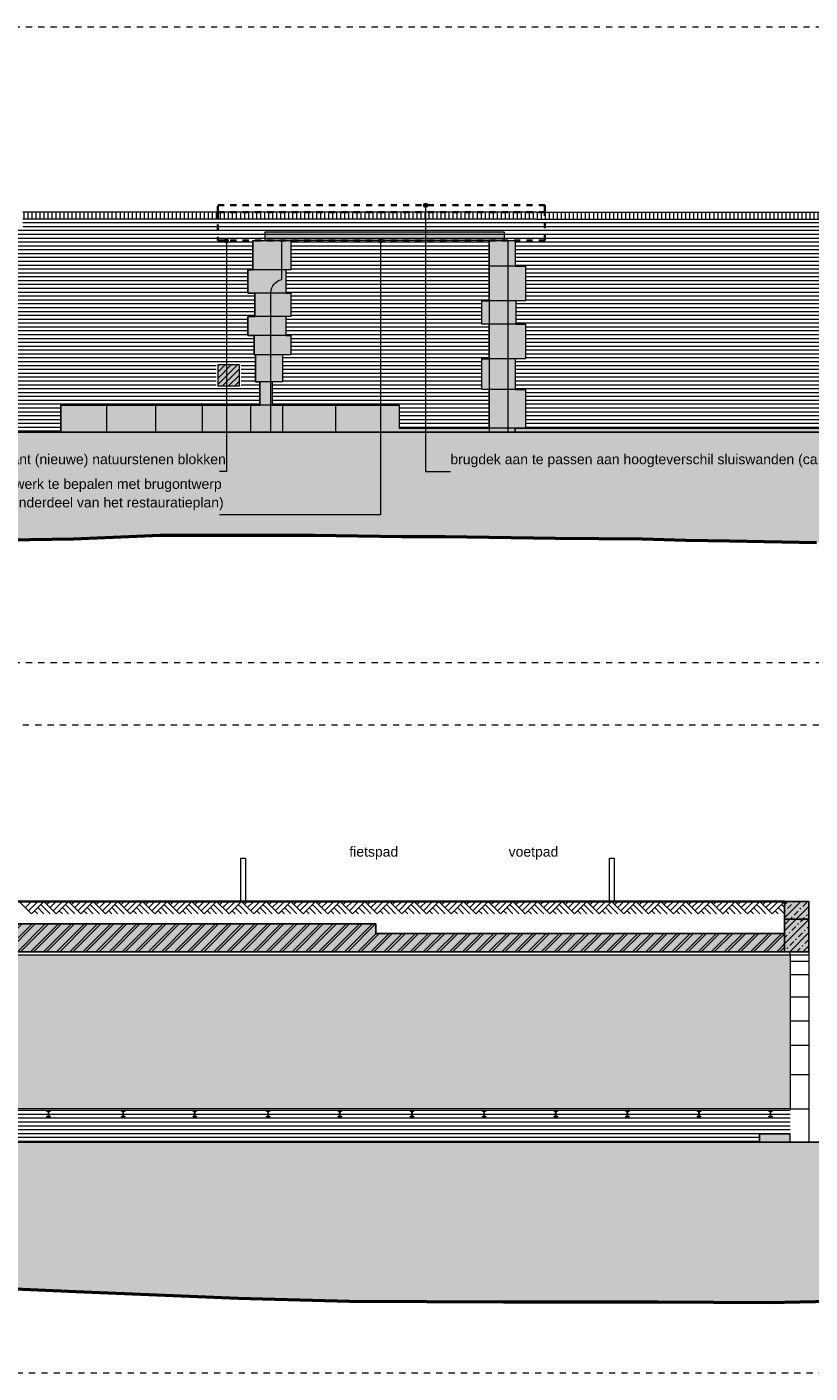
# Model space of a CAD drawing. Extents: x -294884 to 286267, y 0 to 1429765.
# Tile 157 of 178: x -7234 to 5457, y 1215306 to 1237106. Entities that reach past the tile are written whole.
import ezdxf

# ---------------------------------------------------------------- set-up
doc = ezdxf.new("R2010")
doc.units = 0
doc.header["$MEASUREMENT"] = 0
doc.linetypes.add('DASHED', pattern=[200, 100, -100])
for name, color, linetype in [('A-0019-AFDEKVLAK', 1, 'Continuous'), ('A-0020-KADER', 8, 'Continuous'), ('A-0070-SYMBOOL', 1, 'Continuous'), ('A-0250-PROFIEL', 1, 'Continuous'), ('A-0910-TER.-GRONDVRZ', 7, 'Continuous'), ('A-1100-TXT+MT-SO', 7, 'Continuous')]:
    doc.layers.add(name, color=color, linetype=linetype)
pattern_1 = [(0, (0, 0), (0, 62.5), [])]
pattern_2 = [(45, (0, 0), (-106.06602, 106.06602), []), (45, (0, 100), (-106.06602, 106.06602), [91, -45.4, 18.2, -45.4])]
pattern_3 = [(90, (0, 0), (-65, 4e-15), [])]
pattern_4 = [(225, (0, 0), (49.497475, -49.497475), [])]

# ---------------------------------------------------------------- blocks, each defined once
blk = doc.blocks.new('M-NIEUW_269')
at = {"linetype": 'Continuous', "lineweight": 13}
for color, points in [(9, [(100023, -31261), (100023, -30973), (100418, -30973), (100420, -31261)]), (253, [(100023, -31788), (86538, -31788), (86538, -31336), (93402, -31336), (93402, -31490), (100023, -31490)]), (253, [(100023, -31788), (100023, -31261), (100420, -31261), (100420, -31788)])]:
    blk.add_hatch(color=color, dxfattribs=at).paths.add_polyline_path(points, flags=0)
h = blk.add_hatch(dxfattribs=at)
h.set_pattern_fill('^NS1-100', color=1, style=0, pattern_type=0)
h.set_pattern_definition(pattern_2)
h.paths.add_polyline_path([(100023, -31261), (100023, -30973), (100418, -30973), (100420, -31261)], flags=0)
h = blk.add_hatch(dxfattribs=at)
h.set_pattern_fill('^MB0B100', color=1, style=0, pattern_type=0)
h.set_pattern_definition([(225, (0, 0), (106.06602, -106.06602), []), (225, (0, -50), (106.06602, -106.06602), [])])
h.paths.add_polyline_path([(100023, -31788), (86538, -31788), (86538, -31336), (93402, -31336), (93402, -31490), (100023, -31490)], flags=0)
h = blk.add_hatch(dxfattribs=at)
h.set_pattern_fill('^N-1B100', color=1, style=0, pattern_type=0)
h.set_pattern_definition(pattern_2)
h.paths.add_polyline_path([(100023, -31788), (100023, -31261), (100420, -31261), (100420, -31788)], flags=0)
at = {"linetype": 'Continuous', "lineweight": 5}
for color, points in [(254, [(86538, -34331), (86538, -31838), (100118, -31838), (100118, -34331)]), (111, [(66482, -34871), (123482, -34871), (123482, -37565), (122677, -37571), (120177, -37501), (118376, -37651), (115876, -37481), (113376, -37511), (111575, -37421), (109075, -37421), (104774, -37471), (102275, -37421), (99775, -37471), (97974, -37461), (95474, -37461), (92974, -37451), (91173, -37401), (88673, -37301), (86173, -37191), (83674, -37291), (81728, -37291), (79373, -37331), (76873, -37341), (72572, -37241), (70072, -37171), (67572, -37261), (66482, -37255)]), (8, [(99619, -34736), (100118, -34736), (100118, -34871), (99619, -34871)])]:
    blk.add_hatch(color=color, dxfattribs=at).paths.add_polyline_path(points, flags=0)
h = blk.add_hatch(dxfattribs=at)
h.set_pattern_fill('@AVMWH2', color=251, style=0, pattern_type=0)
h.set_pattern_definition(pattern_1)
h.paths.add_polyline_path([(86538, -34871), (99619, -34871), (99619, -34736), (100118, -34736), (100118, -34331), (86538, -34331)], flags=0)
at = {"color": 7, "linetype": 'DASHED', "lineweight": 0}
blk.add_lwpolyline([(66482, -38611), (66482, -28111), (123482, -28111), (123482, -38611)], close=True, dxfattribs=at)
at = {"color": 1, "linetype": 'Continuous', "lineweight": 13}
for points in [[(91291, -30973), (91216, -30973), (91216, -30273), (91291, -30273)], [(97266, -30973), (97191, -30973), (97191, -30273), (97266, -30273)]]:
    blk.add_lwpolyline(points, close=True, dxfattribs=at)
at = {"color": 5, "linetype": 'Continuous', "lineweight": 25}
for points in [[(100023, -31261), (100023, -30973), (100418, -30973), (100420, -31261)], [(100023, -31490), (93402, -31490), (93402, -31336), (86538, -31336), (86538, -31788), (100023, -31788)], [(100420, -31788), (100420, -31261), (100023, -31261), (100023, -31788)]]:
    blk.add_lwpolyline(points, close=True, dxfattribs=at)
at = {"color": 7, "linetype": 'Continuous', "lineweight": 18}
for points in [[(86169, -31788), (100110, -31788)], [(86538, -31788), (86538, -31838), (100118, -31838), (100110, -31788)]]:
    blk.add_lwpolyline(points, dxfattribs=at)
at = {"color": 254, "linetype": 'Continuous', "lineweight": 13}
blk.add_lwpolyline([(86538, -34331), (86538, -31838), (100118, -31838), (100118, -34331)], close=True, dxfattribs=at)
at = {"color": 1, "linetype": 'Continuous', "lineweight": 13}
for points in [[(100118, -31838), (100418, -31838)], [(100418, -31946), (100118, -31946)], [(100118, -32156), (100418, -32156)], [(100418, -32526), (100118, -32526)], [(100118, -32906), (100418, -32906)], [(100418, -33306), (100118, -33306)], [(100118, -33776), (100418, -33776)], [(100418, -34336), (100118, -34336)], [(99619, -34871), (99619, -34736), (99989, -34736), (100118, -34736)], [(100118, -34871), (100418, -34871)]]:
    blk.add_lwpolyline(points, dxfattribs=at)
at = {"color": 111, "linetype": 'Continuous', "lineweight": 13}
for points in [[(66482, -34871), (123482, -34871)], [(102275, -37421), (99775, -37471), (97974, -37461), (95474, -37461), (92974, -37451), (91173, -37401), (88673, -37301), (86173, -37191), (83674, -37291), (81728, -37291), (79373, -37331), (76873, -37341), (72572, -37241), (70072, -37171), (67572, -37261), (66482, -37255)]]:
    blk.add_lwpolyline(points, dxfattribs=at)
at = {"color": 5, "linetype": 'Continuous', "lineweight": 25}
blk.add_lwpolyline([(66482, -34871), (123482, -34871)], dxfattribs=at)
at = {"color": 8, "linetype": 'Continuous', "lineweight": 13}
blk.add_lwpolyline([(99619, -34871), (100118, -34871), (100118, -34736), (99619, -34736)], close=True, dxfattribs=at)
at = {"layer": 'A-0020-KADER', "color": 7, "linetype": 'Continuous', "lineweight": 18}
blk.add_lwpolyline([(100418, -30982), (100418, -34871)], dxfattribs=at)
at = {"layer": 'A-0020-KADER', "color": 92, "linetype": 'Continuous', "lineweight": 50}
blk.add_lwpolyline([(102275, -37421), (99775, -37471), (97974, -37461), (95474, -37461), (92974, -37451), (91173, -37401), (88673, -37301), (86173, -37191), (83674, -37291), (81872, -37271), (79373, -37331), (76873, -37341), (72572, -37241), (70072, -37171), (67572, -37261), (66482, -37255)], dxfattribs=at)
at = {"layer": 'A-0910-TER.-GRONDVRZ', "color": 4, "linetype": 'Continuous', "lineweight": 35}
for points in [[(87223, -30973), (88823, -30973)], [(88823, -30973), (90423, -30973)], [(90423, -30973), (92023, -30973)], [(92023, -30973), (93623, -30973)], [(93623, -30973), (95223, -30973)], [(95223, -30973), (96823, -30973)], [(96823, -30973), (98423, -30973)], [(98423, -30973), (100023, -30973)]]:
    blk.add_lwpolyline(points, dxfattribs=at)
at = {"layer": 'A-0910-TER.-GRONDVRZ', "color": 7, "linetype": 'Continuous', "lineweight": 18}
for points in [[(87823, -31173), (87623, -30973)], [(87823, -30973), (87723, -31073)], [(87923, -30973), (87773, -31123)], [(88023, -30973), (87823, -31173)], [(87923, -31173), (87873, -31123)], [(88023, -31173), (87923, -31073)], [(88023, -31073), (87973, -31023)], [(88223, -31173), (88023, -30973)], [(88123, -31173), (88023, -31073)], [(88123, -30973), (88073, -31023)], [(88223, -30973), (88123, -31073)], [(88323, -30973), (88173, -31123)], [(88423, -30973), (88223, -31173)], [(88323, -31173), (88273, -31123)], [(88423, -31173), (88323, -31073)], [(88423, -31073), (88373, -31023)], [(88623, -31173), (88423, -30973)], [(88523, -31173), (88423, -31073)], [(88523, -30973), (88473, -31023)], [(88623, -30973), (88523, -31073)], [(88723, -30973), (88573, -31123)], [(88823, -30973), (88623, -31173)], [(88723, -31173), (88673, -31123)], [(88823, -31173), (88723, -31073)], [(88823, -31073), (88773, -31023)], [(89023, -31173), (88823, -30973)], [(88923, -31173), (88823, -31073)], [(88923, -30973), (88873, -31023)], [(89023, -30973), (88923, -31073)], [(89123, -30973), (88973, -31123)], [(89223, -30973), (89023, -31173)], [(89123, -31173), (89073, -31123)], [(89223, -31173), (89123, -31073)], [(89223, -31073), (89173, -31023)], [(89423, -31173), (89223, -30973)], [(89323, -31173), (89223, -31073)], [(89323, -30973), (89273, -31023)], [(89423, -30973), (89323, -31073)], [(89523, -30973), (89373, -31123)], [(89623, -30973), (89423, -31173)], [(89523, -31173), (89473, -31123)], [(89623, -31173), (89523, -31073)], [(89623, -31073), (89573, -31023)], [(89823, -31173), (89623, -30973)], [(89723, -31173), (89623, -31073)], [(89723, -30973), (89673, -31023)], [(89823, -30973), (89723, -31073)], [(89923, -30973), (89773, -31123)], [(90023, -30973), (89823, -31173)], [(89923, -31173), (89873, -31123)], [(90023, -31173), (89923, -31073)], [(90023, -31073), (89973, -31023)], [(90223, -31173), (90023, -30973)], [(90123, -31173), (90023, -31073)], [(90123, -30973), (90073, -31023)], [(90223, -30973), (90123, -31073)], [(90323, -30973), (90173, -31123)], [(90423, -30973), (90223, -31173)], [(90323, -31173), (90273, -31123)], [(90423, -31173), (90323, -31073)], [(90423, -31073), (90373, -31023)], [(90623, -31173), (90423, -30973)], [(90523, -31173), (90423, -31073)], [(90523, -30973), (90473, -31023)], [(90623, -30973), (90523, -31073)], [(90723, -30973), (90573, -31123)], [(90823, -30973), (90623, -31173)], [(90723, -31173), (90673, -31123)], [(90823, -31173), (90723, -31073)], [(90823, -31073), (90773, -31023)], [(91023, -31173), (90823, -30973)], [(90923, -31173), (90823, -31073)], [(90923, -30973), (90873, -31023)], [(91023, -30973), (90923, -31073)], [(91123, -30973), (90973, -31123)], [(91223, -30973), (91023, -31173)], [(91123, -31173), (91073, -31123)], [(91223, -31173), (91123, -31073)], [(91223, -31073), (91173, -31023)], [(91423, -31173), (91223, -30973)], [(91323, -31173), (91223, -31073)], [(91323, -30973), (91273, -31023)], [(91423, -30973), (91323, -31073)], [(91523, -30973), (91373, -31123)], [(91623, -30973), (91423, -31173)], [(91523, -31173), (91473, -31123)], [(91623, -31173), (91523, -31073)], [(91623, -31073), (91573, -31023)], [(91823, -31173), (91623, -30973)], [(91723, -31173), (91623, -31073)], [(91723, -30973), (91673, -31023)], [(91823, -30973), (91723, -31073)], [(91923, -30973), (91773, -31123)], [(92023, -30973), (91823, -31173)], [(91923, -31173), (91873, -31123)], [(92023, -31173), (91923, -31073)], [(92023, -31073), (91973, -31023)], [(92223, -31173), (92023, -30973)], [(92123, -31173), (92023, -31073)], [(92123, -30973), (92073, -31023)], [(92223, -30973), (92123, -31073)], [(92323, -30973), (92173, -31123)], [(92423, -30973), (92223, -31173)], [(92323, -31173), (92273, -31123)], [(92423, -31173), (92323, -31073)], [(92423, -31073), (92373, -31023)], [(92623, -31173), (92423, -30973)], [(92523, -31173), (92423, -31073)], [(92523, -30973), (92473, -31023)], [(92623, -30973), (92523, -31073)], [(92723, -30973), (92573, -31123)], [(92823, -30973), (92623, -31173)], [(92723, -31173), (92673, -31123)], [(92823, -31173), (92723, -31073)], [(92823, -31073), (92773, -31023)], [(93023, -31173), (92823, -30973)], [(92923, -31173), (92823, -31073)], [(92923, -30973), (92873, -31023)], [(93023, -30973), (92923, -31073)], [(93123, -30973), (92973, -31123)], [(93223, -30973), (93023, -31173)], [(93123, -31173), (93073, -31123)], [(93223, -31173), (93123, -31073)], [(93223, -31073), (93173, -31023)], [(93423, -31173), (93223, -30973)], [(93323, -31173), (93223, -31073)], [(93323, -30973), (93273, -31023)], [(93423, -30973), (93323, -31073)], [(93523, -30973), (93373, -31123)], [(93623, -30973), (93423, -31173)], [(93523, -31173), (93473, -31123)], [(93623, -31173), (93523, -31073)], [(93623, -31073), (93573, -31023)], [(93823, -31173), (93623, -30973)], [(93723, -31173), (93623, -31073)], [(93723, -30973), (93673, -31023)], [(93823, -30973), (93723, -31073)], [(93923, -30973), (93773, -31123)], [(94023, -30973), (93823, -31173)], [(93923, -31173), (93873, -31123)], [(94023, -31173), (93923, -31073)], [(94023, -31073), (93973, -31023)], [(94223, -31173), (94023, -30973)], [(94123, -31173), (94023, -31073)], [(94123, -30973), (94073, -31023)], [(94223, -30973), (94123, -31073)], [(94323, -30973), (94173, -31123)], [(94423, -30973), (94223, -31173)], [(94323, -31173), (94273, -31123)], [(94423, -31173), (94323, -31073)], [(94423, -31073), (94373, -31023)], [(94623, -31173), (94423, -30973)], [(94523, -31173), (94423, -31073)], [(94523, -30973), (94473, -31023)], [(94623, -30973), (94523, -31073)], [(94723, -30973), (94573, -31123)], [(94823, -30973), (94623, -31173)], [(94723, -31173), (94673, -31123)], [(94823, -31173), (94723, -31073)], [(94823, -31073), (94773, -31023)], [(95023, -31173), (94823, -30973)], [(94923, -31173), (94823, -31073)], [(94923, -30973), (94873, -31023)], [(95023, -30973), (94923, -31073)], [(95123, -30973), (94973, -31123)], [(95223, -30973), (95023, -31173)], [(95123, -31173), (95073, -31123)], [(95223, -31173), (95123, -31073)], [(95223, -31073), (95173, -31023)], [(95423, -31173), (95223, -30973)], [(95323, -31173), (95223, -31073)], [(95323, -30973), (95273, -31023)], [(95423, -30973), (95323, -31073)], [(95523, -30973), (95373, -31123)], [(95623, -30973), (95423, -31173)], [(95523, -31173), (95473, -31123)], [(95623, -31173), (95523, -31073)], [(95623, -31073), (95573, -31023)], [(95823, -31173), (95623, -30973)], [(95723, -31173), (95623, -31073)], [(95723, -30973), (95673, -31023)], [(95823, -30973), (95723, -31073)], [(95923, -30973), (95773, -31123)], [(96023, -30973), (95823, -31173)], [(95923, -31173), (95873, -31123)], [(96023, -31173), (95923, -31073)], [(96023, -31073), (95973, -31023)], [(96223, -31173), (96023, -30973)], [(96123, -31173), (96023, -31073)], [(96123, -30973), (96073, -31023)], [(96223, -30973), (96123, -31073)], [(96323, -30973), (96173, -31123)], [(96423, -30973), (96223, -31173)], [(96323, -31173), (96273, -31123)], [(96423, -31173), (96323, -31073)], [(96423, -31073), (96373, -31023)], [(96623, -31173), (96423, -30973)], [(96523, -31173), (96423, -31073)], [(96523, -30973), (96473, -31023)], [(96623, -30973), (96523, -31073)], [(96723, -30973), (96573, -31123)], [(96823, -30973), (96623, -31173)], [(96723, -31173), (96673, -31123)], [(96823, -31173), (96723, -31073)], [(96823, -31073), (96773, -31023)], [(97023, -31173), (96823, -30973)], [(96923, -31173), (96823, -31073)], [(96923, -30973), (96873, -31023)], [(97023, -30973), (96923, -31073)], [(97123, -30973), (96973, -31123)], [(97223, -30973), (97023, -31173)], [(97123, -31173), (97073, -31123)], [(97223, -31173), (97123, -31073)], [(97223, -31073), (97173, -31023)], [(97423, -31173), (97223, -30973)], [(97323, -31173), (97223, -31073)], [(97323, -30973), (97273, -31023)], [(97423, -30973), (97323, -31073)], [(97523, -30973), (97373, -31123)], [(97623, -30973), (97423, -31173)], [(97523, -31173), (97473, -31123)], [(97623, -31173), (97523, -31073)], [(97623, -31073), (97573, -31023)], [(97823, -31173), (97623, -30973)], [(97723, -31173), (97623, -31073)], [(97723, -30973), (97673, -31023)], [(97823, -30973), (97723, -31073)], [(97923, -30973), (97773, -31123)], [(98023, -30973), (97823, -31173)], [(97923, -31173), (97873, -31123)], [(98023, -31173), (97923, -31073)], [(98023, -31073), (97973, -31023)], [(98223, -31173), (98023, -30973)], [(98123, -31173), (98023, -31073)], [(98123, -30973), (98073, -31023)], [(98223, -30973), (98123, -31073)], [(98323, -30973), (98173, -31123)], [(98423, -30973), (98223, -31173)], [(98323, -31173), (98273, -31123)], [(98423, -31173), (98323, -31073)], [(98423, -31073), (98373, -31023)], [(98623, -31173), (98423, -30973)], [(98523, -31173), (98423, -31073)], [(98523, -30973), (98473, -31023)], [(98623, -30973), (98523, -31073)], [(98723, -30973), (98573, -31123)], [(98823, -30973), (98623, -31173)], [(98723, -31173), (98673, -31123)], [(98823, -31173), (98723, -31073)], [(98823, -31073), (98773, -31023)], [(99023, -31173), (98823, -30973)], [(98923, -31173), (98823, -31073)], [(98923, -30973), (98873, -31023)], [(99023, -30973), (98923, -31073)], [(99123, -30973), (98973, -31123)], [(99223, -30973), (99023, -31173)], [(99123, -31173), (99073, -31123)], [(99223, -31173), (99123, -31073)], [(99223, -31073), (99173, -31023)], [(99423, -31173), (99223, -30973)], [(99323, -31173), (99223, -31073)], [(99323, -30973), (99273, -31023)], [(99423, -30973), (99323, -31073)], [(99523, -30973), (99373, -31123)], [(99623, -30973), (99423, -31173)], [(99523, -31173), (99473, -31123)], [(99623, -31173), (99523, -31073)], [(99623, -31073), (99573, -31023)], [(99823, -31173), (99623, -30973)], [(99723, -31173), (99623, -31073)], [(99723, -30973), (99673, -31023)], [(99823, -30973), (99723, -31073)], [(99923, -30973), (99773, -31123)], [(100023, -30973), (99823, -31173)], [(99923, -31173), (99873, -31123)], [(100023, -31173), (99923, -31073)], [(100023, -31073), (99973, -31023)]]:
    blk.add_lwpolyline(points, dxfattribs=at)
at = {"layer": 'A-1100-TXT+MT-SO', "color": 7, "linetype": 'Continuous', "char_height": 162, "attachment_point": 7, "line_spacing_factor": 0.933333}
for s, insert in [('{\\fArial|b0|i0|c12|p0;fietspad}', (92973, -30297)), ('{\\fArial|b0|i0|c12|p0;voetpad}', (95554, -30297))]:
    blk.add_mtext(s, dxfattribs=dict(at, insert=insert))
at = {"linetype": 'Continuous'}
for points in [[(98611, -34361), (98666, -34361), (98666, -34367), (98647, -34367), (98644, -34368), (98641, -34371), (98640, -34374), (98640, -34449), (98641, -34452), (98644, -34455), (98647, -34456), (98666, -34456), (98666, -34461), (98611, -34461), (98611, -34456), (98629, -34456), (98633, -34455), (98635, -34452), (98636, -34449), (98636, -34374), (98635, -34371), (98633, -34368), (98629, -34367), (98611, -34367)], [(99771, -34361), (99826, -34361), (99826, -34367), (99807, -34367), (99804, -34368), (99801, -34371), (99800, -34374), (99800, -34449), (99801, -34452), (99804, -34455), (99807, -34456), (99826, -34456), (99826, -34461), (99771, -34461), (99771, -34456), (99789, -34456), (99793, -34455), (99795, -34452), (99796, -34449), (99796, -34374), (99795, -34371), (99793, -34368), (99789, -34367), (99771, -34367)]]:
    blk.add_wipeout(points, dxfattribs=at).dxf.layer = 'A-0250-PROFIEL'
at = {"layer": 'A-0250-PROFIEL', "color": 5, "linetype": 'Continuous', "lineweight": 25}
for points in [[(98611, -34361), (98666, -34361), (98666, -34367), (98647, -34367), (98644, -34368), (98641, -34371), (98640, -34374), (98640, -34449), (98641, -34452), (98644, -34455), (98647, -34456), (98666, -34456), (98666, -34461), (98611, -34461), (98611, -34456), (98629, -34456), (98633, -34455), (98635, -34452), (98636, -34449), (98636, -34374), (98635, -34371), (98633, -34368), (98629, -34367), (98611, -34367)], [(99771, -34361), (99826, -34361), (99826, -34367), (99807, -34367), (99804, -34368), (99801, -34371), (99800, -34374), (99800, -34449), (99801, -34452), (99804, -34455), (99807, -34456), (99826, -34456), (99826, -34461), (99771, -34461), (99771, -34456), (99789, -34456), (99793, -34455), (99795, -34452), (99796, -34449), (99796, -34374), (99795, -34371), (99793, -34368), (99789, -34367), (99771, -34367)]]:
    blk.add_lwpolyline(points, close=True, dxfattribs=at)
at = {"linetype": 'Continuous'}
blk.add_wipeout([(98611, -34361), (98666, -34361), (98666, -34367), (98647, -34367), (98644, -34368), (98641, -34371), (98640, -34374), (98640, -34449), (98641, -34452), (98644, -34455), (98647, -34456), (98666, -34456), (98666, -34461), (98611, -34461), (98611, -34456), (98629, -34456), (98633, -34455), (98635, -34452), (98636, -34449), (98636, -34374), (98635, -34371), (98633, -34368), (98629, -34367), (98611, -34367)], dxfattribs=at).dxf.layer = 'A-0250-PROFIEL'
at = {"color": 7, "linetype": 'Continuous', "lineweight": 18}
blk.add_lwpolyline([(100118, -34331), (86538, -34331), (86538, -31788)], dxfattribs=at)
at = {"layer": 'A-0250-PROFIEL', "color": 5, "linetype": 'Continuous', "lineweight": 25}
blk.add_lwpolyline([(98611, -34361), (98666, -34361), (98666, -34367), (98647, -34367), (98644, -34368), (98641, -34371), (98640, -34374), (98640, -34449), (98641, -34452), (98644, -34455), (98647, -34456), (98666, -34456), (98666, -34461), (98611, -34461), (98611, -34456), (98629, -34456), (98633, -34455), (98635, -34452), (98636, -34449), (98636, -34374), (98635, -34371), (98633, -34368), (98629, -34367), (98611, -34367)], close=True, dxfattribs=at)
at = {"linetype": 'Continuous'}
for points in [[(88071, -34361), (88126, -34361), (88126, -34367), (88107, -34367), (88104, -34368), (88101, -34371), (88100, -34374), (88100, -34449), (88101, -34452), (88104, -34455), (88107, -34456), (88126, -34456), (88126, -34461), (88071, -34461), (88071, -34456), (88089, -34456), (88093, -34455), (88095, -34452), (88096, -34449), (88096, -34374), (88095, -34371), (88093, -34368), (88089, -34367), (88071, -34367)], [(89281, -34361), (89336, -34361), (89336, -34367), (89317, -34367), (89314, -34368), (89311, -34371), (89310, -34374), (89310, -34449), (89311, -34452), (89314, -34455), (89317, -34456), (89336, -34456), (89336, -34461), (89281, -34461), (89281, -34456), (89299, -34456), (89303, -34455), (89305, -34452), (89306, -34449), (89306, -34374), (89305, -34371), (89303, -34368), (89299, -34367), (89281, -34367)], [(90441, -34361), (90496, -34361), (90496, -34367), (90477, -34367), (90474, -34368), (90471, -34371), (90470, -34374), (90470, -34449), (90471, -34452), (90474, -34455), (90477, -34456), (90496, -34456), (90496, -34461), (90441, -34461), (90441, -34456), (90459, -34456), (90463, -34455), (90465, -34452), (90466, -34449), (90466, -34374), (90465, -34371), (90463, -34368), (90459, -34367), (90441, -34367)], [(91631, -34361), (91686, -34361), (91686, -34367), (91667, -34367), (91664, -34368), (91661, -34371), (91660, -34374), (91660, -34449), (91661, -34452), (91664, -34455), (91667, -34456), (91686, -34456), (91686, -34461), (91631, -34461), (91631, -34456), (91649, -34456), (91653, -34455), (91655, -34452), (91656, -34449), (91656, -34374), (91655, -34371), (91653, -34368), (91649, -34367), (91631, -34367)], [(92791, -34361), (92846, -34361), (92846, -34367), (92827, -34367), (92824, -34368), (92821, -34371), (92820, -34374), (92820, -34449), (92821, -34452), (92824, -34455), (92827, -34456), (92846, -34456), (92846, -34461), (92791, -34461), (92791, -34456), (92809, -34456), (92813, -34455), (92815, -34452), (92816, -34449), (92816, -34374), (92815, -34371), (92813, -34368), (92809, -34367), (92791, -34367)], [(93961, -34361), (94016, -34361), (94016, -34367), (93997, -34367), (93994, -34368), (93991, -34371), (93990, -34374), (93990, -34449), (93991, -34452), (93994, -34455), (93997, -34456), (94016, -34456), (94016, -34461), (93961, -34461), (93961, -34456), (93979, -34456), (93983, -34455), (93985, -34452), (93986, -34449), (93986, -34374), (93985, -34371), (93983, -34368), (93979, -34367), (93961, -34367)], [(95131, -34361), (95186, -34361), (95186, -34367), (95167, -34367), (95164, -34368), (95161, -34371), (95160, -34374), (95160, -34449), (95161, -34452), (95164, -34455), (95167, -34456), (95186, -34456), (95186, -34461), (95131, -34461), (95131, -34456), (95149, -34456), (95153, -34455), (95155, -34452), (95156, -34449), (95156, -34374), (95155, -34371), (95153, -34368), (95149, -34367), (95131, -34367)], [(96291, -34361), (96346, -34361), (96346, -34367), (96327, -34367), (96324, -34368), (96321, -34371), (96320, -34374), (96320, -34449), (96321, -34452), (96324, -34455), (96327, -34456), (96346, -34456), (96346, -34461), (96291, -34461), (96291, -34456), (96309, -34456), (96313, -34455), (96315, -34452), (96316, -34449), (96316, -34374), (96315, -34371), (96313, -34368), (96309, -34367), (96291, -34367)], [(97451, -34361), (97506, -34361), (97506, -34367), (97487, -34367), (97484, -34368), (97481, -34371), (97480, -34374), (97480, -34449), (97481, -34452), (97484, -34455), (97487, -34456), (97506, -34456), (97506, -34461), (97451, -34461), (97451, -34456), (97469, -34456), (97473, -34455), (97475, -34452), (97476, -34449), (97476, -34374), (97475, -34371), (97473, -34368), (97469, -34367), (97451, -34367)]]:
    blk.add_wipeout(points, dxfattribs=at).dxf.layer = 'A-0250-PROFIEL'
at = {"layer": 'A-0250-PROFIEL', "color": 5, "linetype": 'Continuous', "lineweight": 25}
for points in [[(88071, -34361), (88126, -34361), (88126, -34367), (88107, -34367), (88104, -34368), (88101, -34371), (88100, -34374), (88100, -34449), (88101, -34452), (88104, -34455), (88107, -34456), (88126, -34456), (88126, -34461), (88071, -34461), (88071, -34456), (88089, -34456), (88093, -34455), (88095, -34452), (88096, -34449), (88096, -34374), (88095, -34371), (88093, -34368), (88089, -34367), (88071, -34367)], [(89281, -34361), (89336, -34361), (89336, -34367), (89317, -34367), (89314, -34368), (89311, -34371), (89310, -34374), (89310, -34449), (89311, -34452), (89314, -34455), (89317, -34456), (89336, -34456), (89336, -34461), (89281, -34461), (89281, -34456), (89299, -34456), (89303, -34455), (89305, -34452), (89306, -34449), (89306, -34374), (89305, -34371), (89303, -34368), (89299, -34367), (89281, -34367)], [(90441, -34361), (90496, -34361), (90496, -34367), (90477, -34367), (90474, -34368), (90471, -34371), (90470, -34374), (90470, -34449), (90471, -34452), (90474, -34455), (90477, -34456), (90496, -34456), (90496, -34461), (90441, -34461), (90441, -34456), (90459, -34456), (90463, -34455), (90465, -34452), (90466, -34449), (90466, -34374), (90465, -34371), (90463, -34368), (90459, -34367), (90441, -34367)], [(91631, -34361), (91686, -34361), (91686, -34367), (91667, -34367), (91664, -34368), (91661, -34371), (91660, -34374), (91660, -34449), (91661, -34452), (91664, -34455), (91667, -34456), (91686, -34456), (91686, -34461), (91631, -34461), (91631, -34456), (91649, -34456), (91653, -34455), (91655, -34452), (91656, -34449), (91656, -34374), (91655, -34371), (91653, -34368), (91649, -34367), (91631, -34367)], [(92791, -34361), (92846, -34361), (92846, -34367), (92827, -34367), (92824, -34368), (92821, -34371), (92820, -34374), (92820, -34449), (92821, -34452), (92824, -34455), (92827, -34456), (92846, -34456), (92846, -34461), (92791, -34461), (92791, -34456), (92809, -34456), (92813, -34455), (92815, -34452), (92816, -34449), (92816, -34374), (92815, -34371), (92813, -34368), (92809, -34367), (92791, -34367)], [(93961, -34361), (94016, -34361), (94016, -34367), (93997, -34367), (93994, -34368), (93991, -34371), (93990, -34374), (93990, -34449), (93991, -34452), (93994, -34455), (93997, -34456), (94016, -34456), (94016, -34461), (93961, -34461), (93961, -34456), (93979, -34456), (93983, -34455), (93985, -34452), (93986, -34449), (93986, -34374), (93985, -34371), (93983, -34368), (93979, -34367), (93961, -34367)], [(95131, -34361), (95186, -34361), (95186, -34367), (95167, -34367), (95164, -34368), (95161, -34371), (95160, -34374), (95160, -34449), (95161, -34452), (95164, -34455), (95167, -34456), (95186, -34456), (95186, -34461), (95131, -34461), (95131, -34456), (95149, -34456), (95153, -34455), (95155, -34452), (95156, -34449), (95156, -34374), (95155, -34371), (95153, -34368), (95149, -34367), (95131, -34367)], [(96291, -34361), (96346, -34361), (96346, -34367), (96327, -34367), (96324, -34368), (96321, -34371), (96320, -34374), (96320, -34449), (96321, -34452), (96324, -34455), (96327, -34456), (96346, -34456), (96346, -34461), (96291, -34461), (96291, -34456), (96309, -34456), (96313, -34455), (96315, -34452), (96316, -34449), (96316, -34374), (96315, -34371), (96313, -34368), (96309, -34367), (96291, -34367)], [(97451, -34361), (97506, -34361), (97506, -34367), (97487, -34367), (97484, -34368), (97481, -34371), (97480, -34374), (97480, -34449), (97481, -34452), (97484, -34455), (97487, -34456), (97506, -34456), (97506, -34461), (97451, -34461), (97451, -34456), (97469, -34456), (97473, -34455), (97475, -34452), (97476, -34449), (97476, -34374), (97475, -34371), (97473, -34368), (97469, -34367), (97451, -34367)]]:
    blk.add_lwpolyline(points, close=True, dxfattribs=at)
blk = doc.blocks.new('M-NIEUW_270')
at = {"linetype": 'Continuous', "lineweight": 5}
h = blk.add_hatch(dxfattribs=at)
h.set_pattern_fill('@AVMWV', color=8, style=0, pattern_type=0)
h.set_pattern_definition(pattern_3)
h.paths.add_polyline_path([(147031, -3013), (147031, -3123), (155343, -3123), (155343, -3013)], flags=0)
h = blk.add_hatch(dxfattribs=at)
h.set_pattern_fill('@AVMWV', color=8, style=0, pattern_type=0)
h.set_pattern_definition(pattern_3)
h.paths.add_polyline_path([(155343, -3013), (155343, -3123), (160148, -3123), (160191, -3113), (160198, -3013)], flags=0)
h = blk.add_hatch(dxfattribs=at)
h.set_pattern_fill('@AVMWH2', color=251, style=0, pattern_type=0)
h.set_pattern_definition(pattern_1)
h.paths.add_polyline_path([(147650, -6509), (147650, -6561), (146880, -6572), (146880, -6151), (146403, -6134), (146403, -5932), (146352, -5932), (146197, -5932), (146197, -5721), (146197, -5472), (146417, -5472), (146417, -5012), (146202, -5012), (146202, -4881), (146202, -4552), (146401, -4552), (146417, -4552), (146417, -4092), (146370, -4092), (146326, -4092), (146202, -4092), (146202, -4039), (146202, -3632), (146384, -3632), (146384, -3256), (146414, -3253), (147031, -3253), (147031, -3123), (150343, -3123), (150343, -3472), (150760, -3472), (150760, -3947), (150680, -3947), (150680, -4322), (150790, -4322), (150790, -4698), (150680, -4698), (150680, -5010), (150780, -5010), (150780, -5322), (150800, -5322), (150800, -5759), (150870, -5759), (150870, -6134), (147650, -6134), (147650, -6391)], flags=0)
h = blk.add_hatch(dxfattribs=at)
h.set_pattern_fill('@AVMWH2', color=251, style=0, pattern_type=0)
h.set_pattern_definition(pattern_1)
h.paths.add_polyline_path([(155179, -6509), (155179, -5885), (155009, -5885), (155009, -5387), (155179, -5387), (155179, -4822), (155019, -4822), (155019, -4447), (155179, -4447), (155179, -3884), (155009, -3884), (155009, -3472), (150343, -3472), (150343, -3123), (160094, -3123), (160071, -3796), (159991, -3815), (159998, -4618), (159978, -4618), (159948, -4998), (160141, -4998), (160141, -4711), (160460, -4702), (160460, -5259), (160660, -5259), (160660, -6509)], flags=0)
for color, points in [(8, [(147650, -6572), (147650, -6134), (150870, -6134), (150870, -5759), (150800, -5759), (150800, -5322), (150780, -5322), (150780, -5010), (150680, -5010), (150680, -4698), (150790, -4698), (150790, -4322), (150680, -4322), (150680, -3947), (150760, -3947), (150760, -3472), (151375, -3472), (151375, -3947), (151295, -3947), (151295, -4322), (151375, -4322), (151375, -4698), (151295, -4698), (151295, -5010), (151375, -5010), (151375, -5322), (151240, -5322), (151240, -5759), (151071, -5759), (151071, -6134), (153130, -6134), (153130, -6509), (154589, -6509), (154589, -5885), (154469, -5885), (154469, -5387), (154589, -5387), (154589, -4822), (154469, -4822), (154469, -4447), (154589, -4447), (154589, -3884), (154589, -3472), (155009, -3472), (155009, -3884), (155179, -3884), (155179, -4447), (155019, -4447), (155019, -4822), (155179, -4822), (155179, -5387), (155009, -5387), (155009, -5885), (155179, -5885), (155179, -6509), (155009, -6509), (155009, -6572)]), (254, [(150960, -3472), (150960, -3331), (154830, -3331), (154830, -3472)]), (8, [(155009, -6509), (160660, -6509), (160660, -6572), (155009, -6572)]), (111, [(127082, -6572), (181582, -6572), (181582, -9179), (180447, -9202), (179741, -9212), (179035, -9262), (178330, -9262), (176543, -8652), (175728, -8513), (175132, -8422), (174426, -8232), (173720, -8162), (173015, -8182), (171228, -8512), (170522, -8572), (169817, -8572), (169111, -8542), (168405, -8502), (167700, -8462), (165913, -8442), (164502, -8452), (163796, -8482), (163090, -8482), (161679, -8512), (159892, -8362), (158481, -8332), (157775, -8322), (157070, -8302), (155658, -8292), (153871, -8262), (153166, -8262), (152460, -8252), (151754, -8242), (151049, -8242), (149262, -8242), (147851, -8302), (147145, -8312), (146439, -8322), (145028, -8352), (142426, -8498), (141830, -8462), (141124, -8552), (137926, -8752), (136515, -8792), (135809, -8852), (133692, -9022), (131200, -8852), (130494, -8792), (127479, -8485), (127082, -8464)])]:
    blk.add_hatch(color=color, dxfattribs=at).paths.add_polyline_path(points, flags=0)
h = blk.add_hatch(dxfattribs=at)
h.set_pattern_fill('@AVMWH2', color=251, style=0, pattern_type=0)
h.set_pattern_definition([(180, (0, 0), (-8e-15, -62.5), [])])
h.paths.add_polyline_path([(154589, -6509), (153130, -6509), (153130, -6134), (151071, -6134), (151071, -5759), (151240, -5759), (151240, -5322), (151375, -5322), (151375, -5010), (151295, -5010), (151295, -4698), (151375, -4698), (151375, -4322), (151295, -4322), (151295, -3947), (151375, -3947), (151375, -3472), (154589, -3472), (154589, -3884), (154589, -4447), (154469, -4447), (154469, -4822), (154589, -4822), (154589, -5387), (154469, -5387), (154469, -5885), (154589, -5885)], flags=0)
at = {"color": 7, "linetype": 'DASHED', "lineweight": 0}
blk.add_lwpolyline([(127082, -10311), (127082, -11), (181582, -11), (181582, -10311)], close=True, dxfattribs=at)
at = {"color": 7, "linetype": 'Continuous', "lineweight": 18}
for points in [[(155343, -3013), (147031, -3013)], [(155343, -3013), (160198, -3013)], [(154589, -3472), (154589, -6572)], [(154889, -3472), (154889, -6572)]]:
    blk.add_lwpolyline(points, dxfattribs=at)
at = {"color": 4, "linetype": 'DASHED', "lineweight": 35}
blk.add_lwpolyline([(150193, -3013), (150193, -2899), (155493, -2899), (155493, -3013)], dxfattribs=at)
blk.add_lwpolyline([(150193, -3013), (150193, -3472), (155493, -3472), (155493, -3013)], close=True, dxfattribs=at)
at = {"color": 1, "linetype": 'Continuous', "lineweight": 13}
for points in [[(155343, -3123), (147031, -3123)], [(155343, -3123), (160148, -3123)], [(150760, -3472), (150760, -3947), (150680, -3947), (150680, -4322), (150790, -4322), (150790, -4698), (150680, -4698), (150680, -5010), (150780, -5010), (150780, -5322), (150800, -5322), (150800, -5759), (150870, -5759), (150870, -6134), (147650, -6134), (147650, -6572)], [(151375, -3472), (151375, -3947), (151295, -3947), (151295, -4322), (151375, -4322), (151375, -4698), (151295, -4698), (151295, -5010), (151375, -5010), (151375, -5322), (151240, -5322), (151240, -5759), (151071, -5759), (151071, -6134), (153130, -6134), (153130, -6509), (154589, -6509)], [(155009, -6509), (154589, -6509), (154589, -5885), (154469, -5885), (154469, -5387), (154589, -5387), (154589, -4822), (154469, -4822), (154469, -4447), (154589, -4447), (154589, -3884), (154589, -3884), (154589, -3472)], [(155009, -3472), (155009, -3884), (155179, -3884), (155179, -4447), (155019, -4447), (155019, -4822), (155179, -4822), (155179, -5387), (155009, -5387), (155009, -5885), (155179, -5885), (155179, -6509), (155009, -6509), (155009, -6572)], [(155179, -6509), (160648, -6509)]]:
    blk.add_lwpolyline(points, dxfattribs=at)
at = {"color": 8, "linetype": 'Continuous', "lineweight": 13}
for points in [[(147650, -6572), (147650, -6134), (150870, -6134), (150870, -5759), (150800, -5759), (150800, -5322), (150780, -5322), (150780, -5010), (150680, -5010), (150680, -4698), (150790, -4698), (150790, -4322), (150680, -4322), (150680, -3947), (150760, -3947), (150760, -3472), (151375, -3472), (151375, -3947), (151295, -3947), (151295, -4322), (151375, -4322), (151375, -4698), (151295, -4698), (151295, -5010), (151375, -5010), (151375, -5322), (151240, -5322), (151240, -5759), (151071, -5759), (151071, -6134), (153130, -6134), (153130, -6509), (154589, -6509), (154589, -5885), (154469, -5885), (154469, -5387), (154589, -5387), (154589, -4822), (154469, -4822), (154469, -4447), (154589, -4447), (154589, -3884), (154589, -3884), (154589, -3472), (155009, -3472), (155009, -3884), (155179, -3884), (155179, -4447), (155019, -4447), (155019, -4822), (155179, -4822), (155179, -5387), (155009, -5387), (155009, -5885), (155179, -5885), (155179, -6509), (155009, -6509), (155009, -6572)], [(155009, -6509), (160660, -6509), (160660, -6572), (155009, -6572)]]:
    blk.add_lwpolyline(points, close=True, dxfattribs=at)
at = {"color": 254, "linetype": 'Continuous', "lineweight": 13}
blk.add_lwpolyline([(150960, -3472), (150960, -3331), (154830, -3331), (154830, -3472)], close=True, dxfattribs=at)
at = {"color": 7, "linetype": 'Continuous', "lineweight": 18}
blk.add_lwpolyline([(150960, -3472), (150960, -3331), (154830, -3331), (154830, -3472)], close=True, dxfattribs=at)
blk.add_lwpolyline([(151050, -6573), (151050, -4312, -0.338039), (151230, -4102), (151230, -3472)], format="xyb", dxfattribs=at)
at = {"color": 8, "linetype": 'Continuous', "lineweight": 5}
for points in [[(155009, -3884), (154589, -3884)], [(151295, -3947), (150760, -3947)], [(151295, -4322), (150790, -4322)], [(155019, -4447), (154589, -4447)], [(151295, -4698), (150790, -4698)], [(151295, -5010), (150780, -5010)], [(155019, -4822), (154589, -4822)], [(151240, -5322), (150780, -5322)], [(155009, -5387), (154589, -5387)], [(151071, -5759), (150870, -5759)], [(155009, -5885), (154589, -5885)], [(148390, -6134), (148390, -6572)], [(149180, -6134), (149180, -6572)], [(149940, -6134), (149940, -6572)], [(150720, -6134), (150720, -6572)], [(151071, -6134), (150870, -6134)], [(151240, -6134), (151240, -6572)], [(152101, -6134), (152101, -6572)]]:
    blk.add_lwpolyline(points, dxfattribs=at)
at = {"color": 111, "linetype": 'Continuous', "lineweight": 13}
for points in [[(127082, -6572), (181582, -6572)], [(159892, -8362), (158481, -8332), (157775, -8322), (157070, -8302), (155658, -8292), (153871, -8262), (153166, -8262), (152460, -8252), (151754, -8242), (151049, -8242), (149262, -8242), (147851, -8302), (147145, -8312), (146439, -8322)]]:
    blk.add_lwpolyline(points, dxfattribs=at)
at = {"color": 5, "linetype": 'Continuous', "lineweight": 25}
blk.add_lwpolyline([(181582, -6572), (127082, -6572)], dxfattribs=at)
at = {"color": 92, "linetype": 'Continuous', "lineweight": 50}
blk.add_lwpolyline([(146439, -8322), (147145, -8312), (147851, -8302), (149262, -8242), (151049, -8242), (151754, -8242), (152460, -8252), (153166, -8262), (153871, -8262), (155658, -8292), (157070, -8302), (157775, -8322), (158481, -8332), (159892, -8362)], dxfattribs=at)
at = {"layer": 'A-0070-SYMBOOL', "color": 7, "linetype": 'Continuous', "lineweight": 18}
for points in [[(153594, -2899), (153584, -2924), (153559, -2934), (153534, -2924), (153524, -2899), (153534, -2874), (153559, -2864), (153584, -2874)], [(153584, -2899), (153577, -2917), (153559, -2924), (153541, -2917), (153534, -2899), (153541, -2881), (153559, -2874), (153577, -2881)], [(153574, -2899), (153570, -2910), (153559, -2914), (153548, -2910), (153544, -2899), (153548, -2888), (153559, -2884), (153570, -2888)], [(153564, -2899), (153563, -2903), (153559, -2904), (153556, -2903), (153554, -2899), (153556, -2895), (153559, -2894), (153563, -2895)], [(150295, -3472), (150305, -3496), (150330, -3507), (150355, -3496), (150365, -3472), (150355, -3447), (150330, -3437), (150305, -3447)], [(150305, -3472), (150312, -3489), (150330, -3497), (150348, -3489), (150355, -3472), (150348, -3454), (150330, -3447), (150312, -3454)], [(150315, -3472), (150319, -3482), (150330, -3487), (150341, -3482), (150345, -3472), (150341, -3461), (150330, -3457), (150319, -3461)], [(150325, -3472), (150326, -3475), (150330, -3477), (150334, -3475), (150335, -3472), (150334, -3468), (150330, -3467), (150326, -3468)], [(152795, -3472), (152805, -3496), (152830, -3507), (152855, -3496), (152865, -3472), (152855, -3447), (152830, -3437), (152805, -3447)], [(152805, -3472), (152812, -3489), (152830, -3497), (152848, -3489), (152855, -3472), (152848, -3454), (152830, -3447), (152812, -3454)], [(152815, -3472), (152819, -3482), (152830, -3487), (152841, -3482), (152845, -3472), (152841, -3461), (152830, -3457), (152819, -3461)], [(152825, -3472), (152826, -3475), (152830, -3477), (152834, -3475), (152835, -3472), (152834, -3468), (152830, -3467), (152826, -3468)]]:
    blk.add_lwpolyline(points, close=True, dxfattribs=at)
at = {"layer": 'A-0070-SYMBOOL', "color": 1, "linetype": 'Continuous', "lineweight": 13}
blk.add_lwpolyline([(153559, -2899), (153559, -7211), (153960, -7211)], dxfattribs=at)
at = {"layer": 'A-0070-SYMBOOL', "color": 7, "linetype": 'Continuous', "char_height": 162, "attachment_point": 7, "line_spacing_factor": 0.933333}
for s, insert in [('{\\fArial|b0|i0|c12|p0;onderkant brug gelijk met bovenkant (nieuwe) natuurstenen blokken}', (143515, -7141)), ('{\\fArial|b0|i0|c12|p0;brugdek aan te passen aan hoogteverschil sluiswanden (ca 114mm)}', (153960, -7141)), ('{\\fArial|b0|i0|c12|p0;latei tbv nieuw metselwerk te bepalen met brugontwerp }', (144733, -7541)), ('{\\fArial|b0|i0|c12|p0;(geen onderdeel van het restauratieplan)}', (146198, -7841))]:
    blk.add_mtext(s, dxfattribs=dict(at, insert=insert))
at = {"linetype": 'Continuous'}
blk.add_wipeout([(150165, -5858), (150165, -5448), (150565, -5448), (150565, -5858)], dxfattribs=at).dxf.layer = 'A-0019-AFDEKVLAK'
blk.add_wipeout([(150535, -5828), (150195, -5828), (150195, -5478), (150535, -5478)], dxfattribs=at)
at = {"linetype": 'Continuous', "lineweight": 9}
blk.add_hatch(color=253, dxfattribs=at).paths.add_polyline_path([(150535, -5828), (150195, -5828), (150195, -5478), (150535, -5478)], flags=0)
blk.add_hatch(color=253, dxfattribs=at).paths.add_polyline_path([(150535, -5828), (150195, -5828), (150195, -5478), (150535, -5478)], flags=0)
h = blk.add_hatch(dxfattribs=at)
h.set_pattern_fill('^HT0B001', color=11, style=0, pattern_type=0)
h.set_pattern_definition(pattern_4)
h.paths.add_polyline_path([(150535, -5828), (150195, -5828), (150195, -5478), (150535, -5478)], flags=0)
h = blk.add_hatch(dxfattribs=at)
h.set_pattern_fill('^HT0B001', color=11, style=0, pattern_type=0)
h.set_pattern_definition(pattern_4)
h.paths.add_polyline_path([(150535, -5828), (150195, -5828), (150195, -5478), (150535, -5478)], flags=0)
at = {"color": 7, "linetype": 'Continuous', "lineweight": 18}
blk.add_lwpolyline([(150535, -5828), (150195, -5828), (150195, -5478), (150535, -5478)], close=True, dxfattribs=at)
at = {"layer": 'A-0070-SYMBOOL', "color": 1, "linetype": 'Continuous', "lineweight": 13}
for points in [[(150330, -3472), (150330, -7211), (150220, -7211)], [(152830, -3472), (152830, -7911), (150220, -7911)]]:
    blk.add_lwpolyline(points, dxfattribs=at)

msp = doc.modelspace()

# ---------------------------------------------------------------- block references
for name, p in [('M-NIEUW_270', (-154332, 1237117)), ('M-NIEUW_269', (-94982, 1253917))]:
    msp.add_blockref(name, p)

doc.saveas('drawing.dxf')
